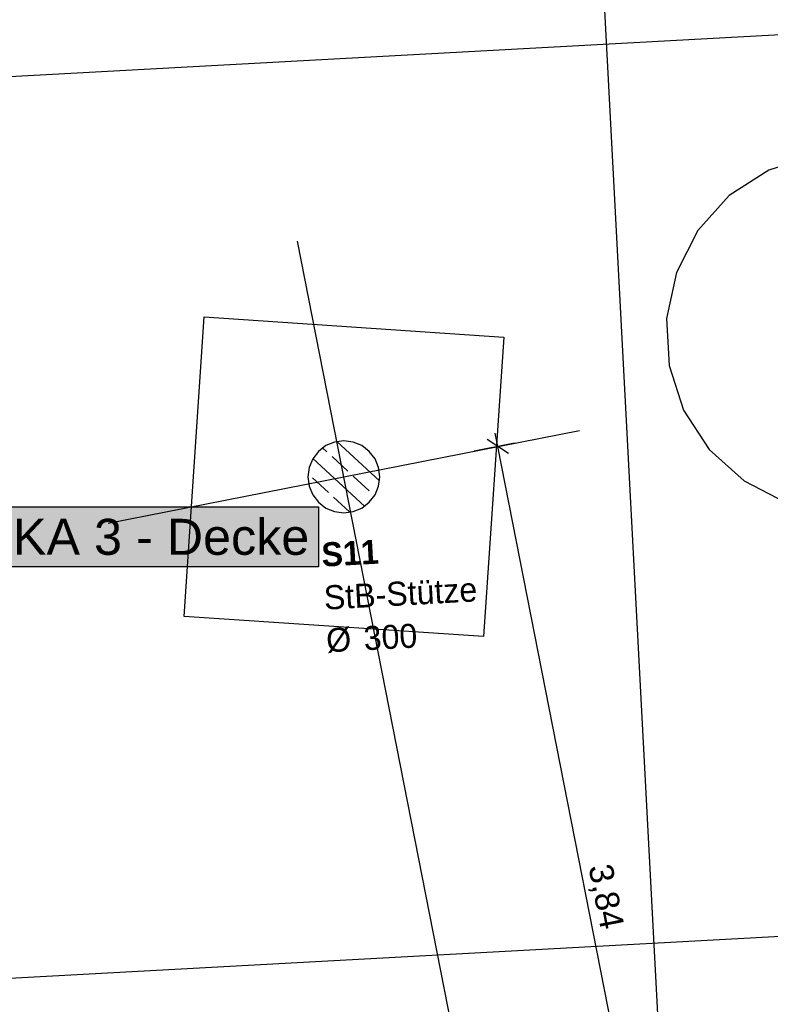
# Model space of a CAD drawing. Extents: x 199 to 1388, y 138 to 979.
# Tile 130 of 155: x 932 to 995, y 408 to 490. Entities that reach past the tile are written whole.
import ezdxf
from ezdxf.lldxf.tags import DXFTag

# ---------------------------------------------------------------- set-up
doc = ezdxf.new("R2010")
doc.units = 0
for name, color, linetype, lineweight, true_color in [('01AFU Allgemein Bemaßung-A07ET47HDI', 7, 'Continuous', 25, 0x848484), ('20 Dach Stb-Decke-A07ET47IDI', 7, 'Continuous', 25, 0x848484), ('20 Fundament-A07ET47RDI', 7, 'Continuous', 25, 0x848484), ('20 Stützen - Beschriftung-A07ET47VDI', 7, 'Continuous', 25, 0x848484), ('20 Stützen-A07ET47WDI', 7, 'Continuous', 25, 0x848484), ('A-0', 7, 'Continuous', 25, 0x848484), ('UPO_Loop2', 140, 'Continuous', 30, 0x00bfff), ('Uponor_ZonenGrenze', 1, 'Continuous', 25, 0xff0000)]:
    doc.layers.add(name, color=color, linetype=linetype, lineweight=lineweight, true_color=true_color)
doc.layers.add('02 Raster Gebäude-A07ET47NDI', color=7, linetype='Continuous', lineweight=25)
doc.layers.add('H_Text', color=7, linetype='Continuous', lineweight=25)
doc.styles.get("Standard").update_dxf_attribs({"font": 'arial.ttf'})
tags = doc.linetypes.add('Raster-A07ET47ODI', pattern=[0.2, 0.1, -0.05, 0, -0.05]).pattern_tags.tags
tags[10:11] = [DXFTag(74, 4), DXFTag(75, 0), DXFTag(340, '0'), DXFTag(46, 1.0), DXFTag(50, 0.0), DXFTag(44, 0.0), DXFTag(45, 0.0)]
tags[8:9] = [DXFTag(74, 4), DXFTag(75, 0), DXFTag(340, '0'), DXFTag(46, 1.0), DXFTag(50, 0.0), DXFTag(44, 0.0), DXFTag(45, 0.0)]
tags[6:7] = [DXFTag(74, 4), DXFTag(75, 0), DXFTag(340, '0'), DXFTag(46, 1.0), DXFTag(50, 0.0), DXFTag(44, 0.0), DXFTag(45, 0.0)]
tags[4:5] = [DXFTag(74, 4), DXFTag(75, 0), DXFTag(340, '0'), DXFTag(46, 1.0), DXFTag(50, 0.0), DXFTag(44, 0.0), DXFTag(45, 0.0)]
tags = doc.linetypes.add('Strichpunktx2', pattern=[2, 1, -0.5, 0, -0.5]).pattern_tags.tags
tags[10:11] = [DXFTag(74, 4), DXFTag(75, 0), DXFTag(340, '0'), DXFTag(46, 1.0), DXFTag(50, 0.0), DXFTag(44, 0.0), DXFTag(45, 0.0)]
tags[8:9] = [DXFTag(74, 4), DXFTag(75, 0), DXFTag(340, '0'), DXFTag(46, 1.0), DXFTag(50, 0.0), DXFTag(44, 0.0), DXFTag(45, 0.0)]
tags[6:7] = [DXFTag(74, 4), DXFTag(75, 0), DXFTag(340, '0'), DXFTag(46, 1.0), DXFTag(50, 0.0), DXFTag(44, 0.0), DXFTag(45, 0.0)]
tags[4:5] = [DXFTag(74, 4), DXFTag(75, 0), DXFTag(340, '0'), DXFTag(46, 1.0), DXFTag(50, 0.0), DXFTag(44, 0.0), DXFTag(45, 0.0)]
tags = doc.linetypes.add('Öffnungslinie Tür Fenster-A07ET47JDI', pattern=[0.115, 0.075, -0.04]).pattern_tags.tags
tags[6:7] = [DXFTag(74, 4), DXFTag(75, 0), DXFTag(340, '0'), DXFTag(46, 1.0), DXFTag(50, 0.0), DXFTag(44, 0.0), DXFTag(45, 0.0)]
tags[4:5] = [DXFTag(74, 4), DXFTag(75, 0), DXFTag(340, '0'), DXFTag(46, 1.0), DXFTag(50, 0.0), DXFTag(44, 0.0), DXFTag(45, 0.0)]

# ---------------------------------------------------------------- blocks, each defined once
blk = doc.blocks.new('Referenz-A07ET47ZDI', base_point=(226.995, 158.1))
at = {"layer": '01AFU Allgemein Bemaßung-A07ET47HDI'}
for p, q in [((973.06, 454.231), (971.299, 455.413)), ((972.18, 454.822), (971.963, 455.926)), ((973.559, 455.093), (970.217, 454.436)), ((986.994, 379.423), (972.18, 454.822))]:
    blk.add_line(p, q, dxfattribs=at)
at = {"layer": '02 Raster Gebäude-A07ET47NDI', "linetype": 'Raster-A07ET47ODI', "ltscale": 56.250004}
for p, q in [((1016.65, 490.275), (323.898, 452.354)), ((1013.184, 414.973), (326.933, 377.408))]:
    blk.add_line(p, q, dxfattribs=at)
at = {"layer": '02 Raster Gebäude-A07ET47NDI', "linetype": 'Strichpunktx2', "ltscale": 56.250004}
for p, q in [((969.947, 398.375), (955.496, 471.926)), ((939.727, 448.446), (978.977, 456.157))]:
    blk.add_line(p, q, dxfattribs=at)
at = {"layer": '20 Dach Stb-Decke-A07ET47IDI', "linetype": 'Öffnungslinie Tür Fenster-A07ET47JDI', "ltscale": 56.250004}
for p, q in [((998.471, 479.062), (994.746, 477.855)), ((994.746, 477.855), (991.461, 475.725)), ((991.461, 475.725), (988.838, 472.816)), ((988.838, 472.816), (987.058, 469.329)), ((987.058, 469.329), (986.241, 465.499)), ((986.241, 465.499), (986.444, 461.588)), ((986.444, 461.588), (987.651, 457.863)), ((987.651, 457.863), (989.781, 454.578)), ((989.781, 454.578), (992.69, 451.956)), ((992.69, 451.956), (996.177, 450.176))]:
    blk.add_line(p, q, dxfattribs=at)
at = {"layer": '20 Fundament-A07ET47RDI', "linetype": 'Öffnungslinie Tür Fenster-A07ET47JDI', "ltscale": 56.250004}
for p, q in [((946.038, 440.672), (947.723, 465.617)), ((947.723, 465.617), (972.666, 463.931)), ((972.666, 463.931), (970.981, 438.987)), ((970.981, 438.987), (946.038, 440.672))]:
    blk.add_line(p, q, dxfattribs=at)
at = {"layer": '20 Stützen-A07ET47WDI'}
for p, q in [((959.352, 455.302), (958.575, 455.199)), ((960.128, 455.199), (959.352, 455.302)), ((957.852, 454.9), (957.23, 454.423)), ((957.924, 454.393), (957.573, 454.716)), ((958.575, 455.199), (957.852, 454.9)), ((962.325, 451.966), (958.776, 455.239)), ((960.852, 454.9), (960.128, 455.199)), ((961.473, 454.423), (960.852, 454.9)), ((961.315, 454.53), (961.069, 454.757)), ((956.754, 453.802), (956.454, 453.078)), ((957.23, 454.423), (956.754, 453.802)), ((961.078, 449.852), (956.775, 453.82)), ((959.688, 452.766), (958.365, 453.986)), ((961.95, 453.802), (961.473, 454.423)), ((962.25, 453.078), (961.95, 453.802)), ((956.454, 453.078), (956.352, 452.302)), ((962.352, 452.302), (962.25, 453.078)), ((956.352, 452.302), (956.454, 451.525)), ((958.061, 451.001), (956.738, 452.221)), ((961.452, 451.139), (960.129, 452.359)), ((962.25, 451.525), (962.352, 452.302)), ((956.454, 451.525), (956.754, 450.802)), ((961.95, 450.802), (962.25, 451.525)), ((956.754, 450.802), (957.231, 450.18)), ((959.826, 449.374), (958.502, 450.595)), ((961.473, 450.18), (961.95, 450.802)), ((961.896, 450.73), (961.894, 450.732)), ((957.231, 450.18), (957.852, 449.704)), ((957.852, 449.704), (958.575, 449.404)), ((960.128, 449.404), (960.852, 449.704)), ((960.852, 449.704), (961.473, 450.18)), ((958.575, 449.404), (959.352, 449.302)), ((959.352, 449.302), (960.128, 449.404))]:
    blk.add_line(p, q, dxfattribs=at)
at = {"layer": 'A-0', "linetype": 'Continuous', "ltscale": 312.5}
for p, q in [((959.352, 455.302), (958.575, 455.199)), ((960.128, 455.199), (959.352, 455.302)), ((957.852, 454.9), (957.23, 454.423)), ((958.575, 455.199), (957.852, 454.9)), ((960.852, 454.9), (960.128, 455.199)), ((961.473, 454.423), (960.852, 454.9)), ((956.754, 453.802), (956.454, 453.078)), ((957.23, 454.423), (956.754, 453.802)), ((961.95, 453.802), (961.473, 454.423)), ((962.25, 453.078), (961.95, 453.802)), ((956.454, 453.078), (956.352, 452.302)), ((962.352, 452.302), (962.25, 453.078)), ((956.352, 452.302), (956.454, 451.525)), ((962.25, 451.525), (962.352, 452.302)), ((956.454, 451.525), (956.754, 450.802)), ((961.95, 450.802), (962.25, 451.525)), ((956.754, 450.802), (957.231, 450.18)), ((961.473, 450.18), (961.95, 450.802)), ((957.231, 450.18), (957.852, 449.704)), ((957.852, 449.704), (958.575, 449.404)), ((960.128, 449.404), (960.852, 449.704)), ((960.852, 449.704), (961.473, 450.18)), ((958.575, 449.404), (959.352, 449.302)), ((959.352, 449.302), (960.128, 449.404))]:
    blk.add_line(p, q, dxfattribs=at)
at = {"layer": '01AFU Allgemein Bemaßung-A07ET47HDI', "linetype": 'ByBlock', "ltscale": 40.625, "insert": (981.683, 420.207), "char_height": 2, "attachment_point": 1, "rotation": 281.1156}
blk.add_mtext('{\\fArial;3,84}', dxfattribs=at)
at = {"layer": '20 Stützen - Beschriftung-A07ET47VDI', "char_height": 2, "attachment_point": 1, "rotation": 3.1332}
for s, insert in [('{\\fCentury Gothic|b1|i0;S11}', (957.436, 446.81)), ('{\\fCentury Gothic;StB-Stütze}', (957.632, 443.23)), ('{\\fCentury Gothic;Ø}', (957.827, 439.673)), ('{\\fCentury Gothic;300}', (960.948, 439.844))]:
    blk.add_mtext(s, dxfattribs=dict(at, insert=insert))

msp = doc.modelspace()

# ---------------------------------------------------------------- linework, layer by layer
at = {"layer": 'H_Text'}
for p, q in [((927.739, 449.803), (957.241, 449.803)), ((957.241, 449.803), (957.241, 444.803)), ((957.241, 444.803), (927.739, 444.803))]:
    msp.add_line(p, q, dxfattribs=at)
at = {"layer": 'H_Text', "color": 7, "true_color": 0xffffff}
for points in [[(927.739, 444.803), (957.241, 444.803), (927.739, 449.803)], [(957.241, 444.803), (927.739, 449.803), (957.241, 449.803)]]:
    msp.add_solid(points, dxfattribs=at)
at = {"layer": 'Uponor_ZonenGrenze', "ltscale": 0.25}
msp.add_line((979.506, 520.658), (986.658, 385.357), dxfattribs=at)

# ---------------------------------------------------------------- block references
at = {"layer": 'UPO_Loop2', "color": 219, "lineweight": 80, "ltscale": 4000.00006, "true_color": 0x642165}
msp.add_blockref('Referenz-A07ET47ZDI', (226.995, 158.1), dxfattribs=at)

# ---------------------------------------------------------------- texts
at = {"layer": 'H_Text', "insert": (928.992, 448.803), "char_height": 3, "attachment_point": 1}
msp.add_mtext('{\\fArial;BKA 3 - Decke}', dxfattribs=at)

doc.saveas('drawing.dxf')
